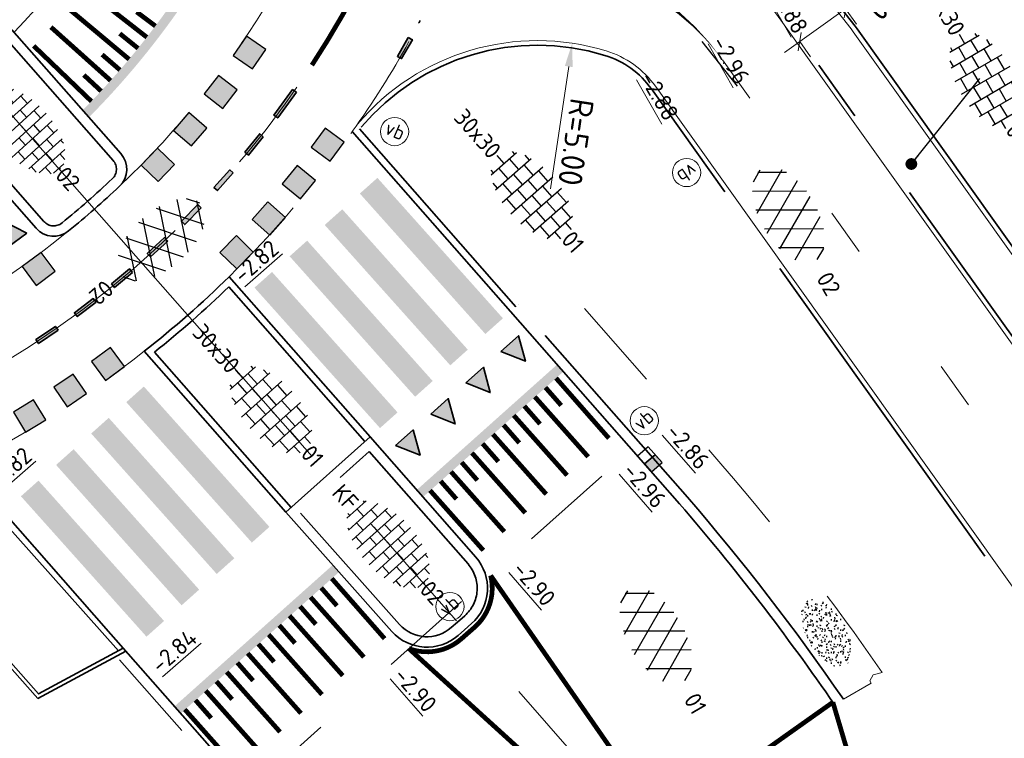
# Model space of a CAD drawing. Header units: metres. Extents: x 111691 to 117439, y 474133 to 478789.
# Tile 102 of 127: x 114219 to 114240, y 476769 to 476784. Entities that reach past the tile are written whole.
import ezdxf
from ezdxf.enums import TextEntityAlignment as Align

# ---------------------------------------------------------------- set-up
doc = ezdxf.new("R2010")
doc.units = ezdxf.units.M
for name, pattern in [('AM-AS', [16, 10, -2, 2, -2]), ('VH-GAZONBAND_100X200', [9.5, 7.5, -2]), ('VH-OPSLUITBAND_150X250', [24, 16, -2, 4, -2]), ('VH-OPSLUITBAND_80X200', [14, 8, -2, 2, -2]), ('VH-RWSBAND', [24, 10, -2, 2, -2, 2, -2, 2, -2]), ('VW-1-3_STREEP', [4, 1, -3]), ('XX-HIDDEN', [4, 2, -2])]:
    doc.linetypes.add(name, pattern=pattern)
doc.layers.get('Defpoints').update_dxf_attribs({"lineweight": 25})
for name, color, linetype, lineweight in [('B-WE-VH-KANTOPSLUITING_VOORKANTBAND-G', 7, 'Continuous', 18), ('N-WE-GR-GRAS-S', 60, 'Continuous', 25), ('N-WE-IE-MEUBILAIR_WEGMEUBILAIR_PAAL-S', 7, 'Continuous', 25), ('N-WE-RI-HWA_GOOT-G', 150, 'Continuous', 35), ('N-WE-RI-HWA_KOLK-S', 150, 'Continuous', 25), ('N-WE-VH-HOOGTELABEL-T18', 2, 'Continuous', 18), ('N-WE-VH-KANTOPSLUITING_GAZONBAND_100X200-G', 90, 'VH-GAZONBAND_100X200', 35), ('N-WE-VH-KANTOPSLUITING_OPSLUITBAND_150X250-G', 150, 'VH-OPSLUITBAND_150X250', 35), ('N-WE-VH-KANTOPSLUITING_OPSLUITBAND_80X200-G', 150, 'VH-OPSLUITBAND_80X200', 35), ('N-WE-VH-KANTOPSLUITING_TROTTOIRBAND_RWS_110 220-G', 210, 'VH-RWSBAND', 35), ('N-WE-VH-KANTOPSLUITING_VOORKANTBAND-G', 7, 'Continuous', 35), ('N-WE-VH-MAATVOERING-M', 7, 'Continuous', 18), ('N-WE-VH-MARKERING_DREMPEL-G', 7, 'Continuous', 25), ('N-WE-VH-MARKERING_VOP-A', 7, 'Continuous', 25), ('N-WE-VH-MATERIAALGRENS-G', 7, 'XX-HIDDEN', 18), ('N-WE-VH-VERHARDING_ASFALT-S', 7, 'Continuous', 25), ('N-WE-VH-VERHARDING_ASFALT_ROOD-S', 1, 'Continuous', 25), ('N-WE-VH-VERHARDING_BETONSTRAATSTEEN-S', 7, 'Continuous', 25), ('N-WE-VH-VERHARDING_TEGEL-S', 7, 'Continuous', 25), ('N-WE-VW-MARKERING-G', 7, 'Continuous', 35), ('N-WE-VW-MARKERING_LANGS_STREEP_030_270_010-G', 7, 'Continuous', 25), ('N-WE-VW-MARKERING_LANGS_STREEP_13_010-G', 7, 'VW-1-3_STREEP', 13), ('N-WE-VW-MARKERING_LANGS_STREEP_GETROKKEN_010-G', 7, 'Continuous', 25), ('X-XX-AL-AANPIJLING_SYMBOLEN-T25', 7, 'Continuous', 25), ('X-XX-AL-M-200', 7, 'Continuous', 18)]:
    doc.layers.add(name, color=color, linetype=linetype, lineweight=lineweight)
doc.layers.add('N-WE-AM-AS_WEG-G', color=10, linetype='AM-AS', lineweight=18, plot=False)
for name, color, linetype in [('N-WE-VW-MARKERING_DWARS_DRIEHOEK_5050-A', 7, 'Continuous'), ('N-WE-VW-MARKERING_DWARS_OVERSTEEK_BLOKSTREEP50-A', 7, 'Continuous'), ('N-WE-VW-MARKERING_DWARS_OVERSTEEK_KANALISATIESTREEP50-A', 7, 'Continuous')]:
    doc.layers.add(name, color=color, linetype=linetype)
doc.styles.add('ISO', font='NLCS-ISO.ttf')
doc.styles.add('NLCS-ISO', font='NLCS-ISO.ttf')
doc.styles.add('NLCS-ISO-ANNOTATIEF-T25', font='NLCS-ISO.ttf', dxfattribs={"height": 2.5})
doc.styles.add('NLCS-ISO-M200-T18', font='NLCS-ISO.ttf', dxfattribs={"height": 0.36})
doc.styles.add('NLCS-ISO-M200-T25', font='NLCS-ISO.ttf', dxfattribs={"height": 0.5})
doc.dimstyles.new('M200T25-PIJL', dxfattribs={"dimscale": 0.2, "dimtxt": 2.5, "dimasz": 2, "dimexe": 1, "dimexo": 0.25, "dimgap": 0.75, "dimtad": 1, "dimzin": 0, "dimdsep": 46, "dimtxsty": 'ISO', "dimcen": 0, "dimdle": 1, "dimse1": 1, "dimse2": 1, "dimclrt": 2, "dimazin": 0, "dimtfac": 1, "dimtdec": 4, "dimtmove": 2, "dimatfit": 3, "dimfxl": 1, "dimtolj": 1, "dimtzin": 0, "dimarcsym": 0})
doc.dimstyles.new('NLCS-ANNOTATIEF-T25-SCHRAP_L2_H1', dxfattribs={"dimtxt": 2.5, "dimasz": 1.4, "dimexe": 2, "dimexo": 2, "dimgap": 0.7, "dimtad": 1, "dimzin": 0, "dimdsep": 46, "dimtxsty": 'NLCS-ISO-ANNOTATIEF-T25', "dimblk": 'OBLIQUE', "dimcen": 0, "dimdle": 2, "dimclrd": 256, "dimclre": 256, "dimclrt": 256, "dimadec": 1, "dimazin": 0, "dimtfac": 1, "dimtdec": 3, "dimtofl": 0, "dimtmove": 0, "dimatfit": 3, "dimldrblk": 'OBLIQUE', "dimfxl": 2, "dimfxlon": 1, "dimtfillclr": 256, "dimtolj": 1, "dimtzin": 0, "dimlwd": -1, "dimlwe": -1, "dimarcsym": 0})
doc.dimstyles.new('NLCS-M200-T25-PIJL_L2_H2', dxfattribs={"dimscale": 0.2, "dimtxt": 2.5, "dimasz": 2.5, "dimexe": 2, "dimexo": 2, "dimgap": 0.7, "dimtad": 1, "dimzin": 0, "dimdsep": 46, "dimtxsty": 'NLCS-ISO-M200-T25', "dimcen": 0, "dimdle": 2, "dimclrd": 256, "dimclre": 256, "dimclrt": 256, "dimazin": 0, "dimtfac": 1, "dimtdec": 3, "dimtofl": 0, "dimtmove": 0, "dimatfit": 3, "dimfxl": 2, "dimfxlon": 1, "dimtfillclr": 256, "dimtolj": 1, "dimtzin": 0, "dimlwd": -1, "dimlwe": -1, "dimarcsym": 0})

# ---------------------------------------------------------------- blocks, each defined once
blk = doc.blocks.new('N-SVW-MARKERING_DWARS_OVERSTEEK_BLOKSTREEP_050')
at = {"flags": 128}
blk.add_lwpolyline([(0, -0.25), (0.5, -0.25), (0.5, 0.25), (0, 0.25)], close=True, dxfattribs=at)
blk.add_solid([(0, 0.25), (0.5, 0.25), (0, -0.25), (0.5, -0.25)])
blk = doc.blocks.new('SVH-ASFALT-SO')
at = {"ltscale": 0.1}
for p, q in [((-1.91, 0.69), (0.95, 5.64)), ((2.75, -0.22), (-0.47, 5.37)), ((0, 0), (3.27, 5.66)), ((4.87, 0.12), (1.65, 5.7)), ((6.7, 0.95), (4.04, 5.55)), ((-3.36, 2.17), (-1.83, 4.83)), ((0.36, -0.07), (-2.31, 4.55)), ((2.18, -0.23), (5.32, 5.22)), ((4.66, 0.07), (7.07, 4.25)), ((7.83, 2.99), (7.15, 4.18)), ((-2.72, 1.26), (-3.45, 2.54))]:
    blk.add_line(p, q, dxfattribs=at)
at = {"style": 'NLCS-ISO'}
blk.add_attdef('KLEUR', text='', height=1.8, dxfattribs=at).set_placement((9.49, 2.74), align=Align.MIDDLE_LEFT)
at = {"style": 'NLCS-ISO', "flags": 1}
blk.add_attdef('FUNCTIE', text='', height=1.8, dxfattribs=at).set_placement((0.12, -3.58), align=Align.MIDDLE_CENTER)
blk = doc.blocks.new('SVH-BSS_KEIFORMAAT_HALFST-SO')
at = {"ltscale": 0.1}
for p, q in [((-3.15, -2.63), (-3.15, 2.46)), ((-3.15, 2.1), (-2.1, 2.1)), ((-2.1, -2.89), (-2.1, 2.72)), ((-1.05, -3.03), (-1.05, 2.86)), ((-1.05, 2.1), (0, 2.1)), ((0, -3.06), (0, 2.88)), ((1.05, -2.98), (1.05, 2.81)), ((1.05, 2.1), (2.1, 2.1)), ((2.1, -2.8), (2.1, 2.62)), ((3.15, -2.47), (3.15, 2.3)), ((3.15, 2.1), (3.61, 2.1)), ((-5.46, 1.05), (-5.25, 1.05)), ((-5.25, -1.46), (-5.25, 1.28)), ((-4.2, -2.2), (-4.2, 2.03)), ((-4.2, 1.05), (-3.15, 1.05)), ((-2.1, 1.05), (-1.05, 1.05)), ((0, 1.05), (1.05, 1.05)), ((2.1, 1.05), (3.15, 1.05)), ((4.2, -1.94), (4.2, 1.76)), ((4.2, 1.05), (5, 1.05)), ((-5.25, 0), (-4.2, 0)), ((-3.15, 0), (-2.1, 0)), ((-1.05, 0), (0, 0)), ((1.05, 0), (2.1, 0)), ((3.15, 0), (4.2, 0)), ((5.25, -0.83), (5.25, 0.66)), ((5.25, 0), (5.43, 0)), ((-5.58, -1.05), (-5.25, -1.05)), ((-4.2, -1.05), (-3.15, -1.05)), ((-2.1, -1.05), (-1.05, -1.05)), ((0, -1.05), (1.05, -1.05)), ((2.1, -1.05), (3.15, -1.05)), ((4.2, -1.05), (5.12, -1.05)), ((-4.39, -2.1), (-4.2, -2.1)), ((-3.15, -2.1), (-2.1, -2.1)), ((-1.05, -2.1), (0, -2.1)), ((1.05, -2.1), (2.1, -2.1)), ((3.15, -2.1), (3.93, -2.1))]:
    blk.add_line(p, q, dxfattribs=at)
at = {"style": 'NLCS-ISO'}
blk.add_attdef('FORMAAT', text='', height=1.8, dxfattribs=at).set_placement((-5.68, -0.09), align=Align.MIDDLE_RIGHT)
blk.add_attdef('KLEUR', text='', height=1.8, dxfattribs=at).set_placement((5.53, -0.09), align=Align.MIDDLE_LEFT)
at = {"style": 'NLCS-ISO', "flags": 1}
blk.add_attdef('FUNCTIE', text='', height=1.8, dxfattribs=at).set_placement((0.12, -3.58), align=Align.MIDDLE_CENTER)
blk = doc.blocks.new('SVH-TEGEL_300X300_DUN_HALFST-SO')
for p, q in [((-3.7, 2.25), (-3, 2.25)), ((-3, -2.52), (-3, 2.52)), ((-1.5, -2.87), (-1.5, 2.87)), ((-1.5, 2.25), (0, 2.25)), ((0, -2.97), (0, 2.97)), ((1.5, -2.87), (1.5, 2.87)), ((1.5, 2.25), (3, 2.25)), ((3, -2.52), (3, 2.52)), ((-4.89, 1.5), (-4.5, 1.5)), ((-4.5, -1.8), (-4.5, 1.8)), ((-3, 1.5), (-1.5, 1.5)), ((0, 1.5), (1.5, 1.5)), ((3, 1.5), (4.5, 1.5)), ((4.5, -1.8), (4.5, 1.8)), ((-5.66, 0), (-4.5, 0)), ((-4.5, 0.75), (-3, 0.75)), ((-3, 0), (-1.5, 0)), ((-1.5, 0.75), (0, 0.75)), ((0, 0), (1.5, 0)), ((1.5, 0.75), (3, 0.75)), ((3, 0), (4.5, 0)), ((4.5, 0.75), (5.48, 0.75)), ((-4.5, -0.75), (-3, -0.75)), ((-1.5, -0.75), (0, -0.75)), ((1.5, -0.75), (3, -0.75)), ((4.5, -0.75), (5.48, -0.75)), ((-4.89, -1.5), (-4.5, -1.5)), ((-3, -1.5), (-1.5, -1.5)), ((0, -1.5), (1.5, -1.5)), ((3, -1.5), (4.5, -1.5)), ((-3.7, -2.25), (-3, -2.25)), ((-1.5, -2.25), (0, -2.25)), ((1.5, -2.25), (3, -2.25))]:
    blk.add_line(p, q)
at = {"style": 'NLCS-ISO'}
blk.add_attdef('FORMAAT', text='', height=1.8, dxfattribs=at).set_placement((-5.76, 0), align=Align.MIDDLE_RIGHT)
blk.add_attdef('KLEUR', text='', height=1.8, dxfattribs=at).set_placement((5.58, 0), align=Align.MIDDLE_LEFT)
at = {"style": 'NLCS-ISO', "flags": 1}
blk.add_attdef('FUNCTIE', text='', height=1.8, dxfattribs=at).set_placement((0.12, -3.58), align=Align.MIDDLE_CENTER)
blk = doc.blocks.new('SGR-GRAS_01-SO')
at = {"ltscale": 0.1}
for p, q in [((-1.448, 0.644), (-1.521, 0.664)), ((-1.469, 0.576), (-1.482, 0.65)), ((-1.302, 0.761), (-1.324, 0.774)), ((-1.284, 0.684), (-1.278, 0.759)), ((-1.154, 0.647), (-1.207, 0.7)), ((-0.939, 0.84), (-1.004, 0.878)), ((-0.968, 0.512), (-0.915, 0.565)), ((-0.892, 0.812), (-0.817, 0.812)), ((-0.873, 0.655), (-0.886, 0.729)), ((-0.871, 0.625), (-0.799, 0.644)), ((-0.73, 0.647), (-0.783, 0.7)), ((-0.689, 0.607), (-0.682, 0.682)), ((-0.576, 0.919), (-0.64, 0.957)), ((-0.562, 0.919), (-0.509, 0.972)), ((-0.441, 0.553), (-0.506, 0.59)), ((-0.427, 0.785), (-0.499, 0.804)), ((-0.425, 0.706), (-0.36, 0.743)), ((-0.305, 0.647), (-0.358, 0.7)), ((-0.317, 0.812), (-0.242, 0.812)), ((-0.316, 0.774), (-0.244, 0.793)), ((-0.278, 0.735), (-0.291, 0.809)), ((-0.212, 0.998), (-0.269, 1.031)), ((-0.078, 0.632), (-0.143, 0.669)), ((-0.093, 0.53), (-0.087, 0.604)), ((0.128, 0.636), (0.056, 0.656)), ((0.119, 0.647), (0.066, 0.7)), ((0.073, 0.993), (0.138, 1.031)), ((0.286, 0.711), (0.221, 0.748)), ((0.239, 0.923), (0.312, 0.942)), ((0.258, 0.812), (0.333, 0.812)), ((0.317, 0.814), (0.304, 0.888)), ((0.322, 0.565), (0.375, 0.618)), ((0.543, 0.647), (0.49, 0.7)), ((0.502, 0.452), (0.509, 0.527)), ((0.594, 0.925), (0.522, 0.945)), ((0.554, 0.619), (0.626, 0.638)), ((0.649, 0.79), (0.584, 0.827)), ((0.833, 0.812), (0.908, 0.812)), ((0.912, 0.894), (0.907, 0.925)), ((0.967, 0.647), (0.914, 0.7)), ((0.927, 0.764), (0.992, 0.802)), ((1.012, 0.869), (0.947, 0.906)), ((1.15, 0.777), (1.077, 0.796)), ((1.147, 0.502), (1.082, 0.54)), ((1.109, 0.767), (1.182, 0.787)), ((1.392, 0.647), (1.339, 0.7)), ((1.51, 0.581), (1.445, 0.619)), ((-1.964, -0.07), (-1.977, 0.004)), ((-1.93, 0.188), (-1.925, 0.244)), ((-1.893, 0.237), (-1.921, 0.253)), ((-1.668, 0.023), (-1.595, 0.043)), ((-1.596, 0.241), (-1.649, 0.294)), ((-1.53, 0.316), (-1.595, 0.353)), ((-1.517, 0.187), (-1.442, 0.187)), ((-1.358, 0.206), (-1.431, 0.226)), ((-1.427, 0.476), (-1.354, 0.496)), ((-1.421, 0.131), (-1.356, 0.168)), ((-1.369, 0.009), (-1.382, 0.083)), ((-1.375, 0.106), (-1.322, 0.159)), ((-1.334, 0.111), (-1.328, 0.186)), ((-1.167, 0.395), (-1.232, 0.432)), ((-1.172, 0.241), (-1.225, 0.294)), ((-1.112, 0.172), (-1.04, 0.192)), ((-1.032, 0.028), (-1.097, 0.066)), ((-0.893, 0.496), (-0.965, 0.515)), ((-0.942, 0.187), (-0.867, 0.187)), ((-0.923, 0.418), (-0.858, 0.456)), ((-0.803, 0.057), (-0.875, 0.077)), ((-0.804, 0.474), (-0.869, 0.511)), ((-0.747, 0.241), (-0.8, 0.294)), ((-0.773, 0.089), (-0.786, 0.163)), ((-0.739, 0.034), (-0.732, 0.109)), ((-0.669, 0.107), (-0.734, 0.145)), ((-0.557, 0.321), (-0.485, 0.34)), ((-0.337, 0.347), (-0.41, 0.366)), ((-0.323, 0.241), (-0.376, 0.294)), ((-0.306, 0.186), (-0.371, 0.224)), ((-0.367, 0.187), (-0.292, 0.187)), ((-0.243, 0.017), (-0.17, 0.036)), ((-0.178, 0.169), (-0.191, 0.242)), ((-0.143, -0.043), (-0.137, 0.032)), ((-0.085, 0.159), (-0.032, 0.212)), ((-0.069, 0.189), (-0.004, 0.227)), ((0.057, 0.265), (-0.008, 0.303)), ((-0.002, 0.47), (0.071, 0.489)), ((0.101, 0.241), (0.048, 0.294)), ((0.218, 0.198), (0.146, 0.217)), ((0.208, 0.187), (0.283, 0.187)), ((0.313, 0.166), (0.385, 0.185)), ((0.42, 0.344), (0.355, 0.382)), ((0.417, 0.248), (0.404, 0.322)), ((0.429, 0.477), (0.494, 0.514)), ((0.526, 0.241), (0.472, 0.294)), ((0.555, -0.022), (0.49, 0.015)), ((0.684, 0.487), (0.611, 0.507)), ((0.774, 0.049), (0.701, 0.069)), ((0.784, 0.423), (0.719, 0.461)), ((0.783, 0.187), (0.858, 0.187)), ((0.918, 0.057), (0.853, 0.094)), ((0.868, 0.315), (0.941, 0.334)), ((0.95, 0.241), (0.897, 0.294)), ((1.012, 0.328), (0.999, 0.402)), ((1.098, 0.375), (1.104, 0.45)), ((1.239, 0.338), (1.167, 0.358)), ((1.183, 0.011), (1.255, 0.03)), ((1.206, 0.212), (1.259, 0.265)), ((1.282, 0.136), (1.217, 0.173)), ((1.283, 0.248), (1.348, 0.286)), ((1.374, 0.241), (1.321, 0.294)), ((1.358, 0.187), (1.433, 0.187)), ((1.424, 0.463), (1.496, 0.483)), ((1.645, 0.215), (1.58, 0.252)), ((1.607, 0.407), (1.594, 0.481)), ((1.693, 0.298), (1.7, 0.373)), ((1.795, 0.19), (1.722, 0.209)), ((1.738, 0.159), (1.81, 0.179)), ((1.798, 0.241), (1.745, 0.294)), ((1.933, 0.187), (1.948, 0.187)), ((-1.918, -0.157), (-1.854, -0.119)), ((-1.824, -0.083), (-1.897, -0.064)), ((-1.759, -0.13), (-1.823, -0.092)), ((-1.782, -0.301), (-1.729, -0.248)), ((-1.624, -0.496), (-1.689, -0.459)), ((-1.631, -0.572), (-1.684, -0.519)), ((-1.613, -0.166), (-1.667, -0.113)), ((-1.567, -0.438), (-1.492, -0.438)), ((-1.395, -0.051), (-1.46, -0.013)), ((-1.385, -0.462), (-1.378, -0.387)), ((-1.353, -0.281), (-1.281, -0.261)), ((-1.269, -0.232), (-1.341, -0.212)), ((-1.261, -0.417), (-1.326, -0.38)), ((-1.269, -0.557), (-1.282, -0.483)), ((-1.207, -0.572), (-1.26, -0.519)), ((-1.189, -0.166), (-1.242, -0.113)), ((-1.065, -0.386), (-1, -0.348)), ((-0.992, -0.438), (-0.917, -0.438)), ((-0.897, -0.338), (-0.962, -0.301)), ((-0.783, -0.572), (-0.836, -0.519)), ((-0.765, -0.166), (-0.818, -0.113)), ((-0.798, -0.132), (-0.726, -0.112)), ((-0.789, -0.539), (-0.782, -0.464)), ((-0.713, -0.381), (-0.786, -0.361)), ((-0.674, -0.477), (-0.687, -0.403)), ((-0.534, -0.259), (-0.599, -0.222)), ((-0.567, -0.098), (-0.502, -0.061)), ((-0.491, -0.248), (-0.438, -0.195)), ((-0.484, -0.436), (-0.411, -0.416)), ((-0.417, -0.438), (-0.342, -0.438)), ((-0.358, -0.572), (-0.411, -0.519)), ((-0.341, -0.166), (-0.394, -0.113)), ((-0.248, -0.091), (-0.32, -0.072)), ((-0.171, -0.18), (-0.236, -0.143)), ((-0.158, -0.529), (-0.23, -0.51)), ((-0.036, -0.547), (-0.101, -0.509)), ((-0.078, -0.398), (-0.091, -0.324)), ((0.066, -0.572), (0.013, -0.519)), ((0.084, -0.166), (0.031, -0.113)), ((0.072, -0.287), (0.144, -0.268)), ((0.192, -0.101), (0.127, -0.064)), ((0.158, -0.438), (0.233, -0.438)), ((0.308, -0.24), (0.235, -0.221)), ((0.327, -0.468), (0.262, -0.43)), ((0.287, -0.327), (0.352, -0.289)), ((0.49, -0.572), (0.437, -0.519)), ((0.452, -0.12), (0.459, -0.046)), ((0.508, -0.166), (0.455, -0.113)), ((0.517, -0.318), (0.504, -0.244)), ((0.69, -0.389), (0.625, -0.351)), ((0.627, -0.138), (0.7, -0.119)), ((0.733, -0.438), (0.808, -0.438)), ((0.785, -0.039), (0.85, -0.002)), ((0.863, -0.389), (0.791, -0.37)), ((0.799, -0.195), (0.852, -0.142)), ((0.914, -0.572), (0.861, -0.519)), ((0.932, -0.166), (0.879, -0.113)), ((0.942, -0.442), (1.014, -0.423)), ((1.053, -0.31), (0.988, -0.272)), ((1.048, -0.198), (1.054, -0.123)), ((1.112, -0.239), (1.099, -0.165)), ((1.141, -0.556), (1.206, -0.518)), ((1.329, -0.1), (1.256, -0.08)), ((1.339, -0.572), (1.286, -0.519)), ((1.356, -0.166), (1.303, -0.113)), ((1.308, -0.438), (1.383, -0.438)), ((1.419, -0.538), (1.346, -0.518)), ((1.416, -0.231), (1.351, -0.193)), ((1.497, -0.293), (1.569, -0.274)), ((1.639, -0.268), (1.704, -0.231)), ((1.643, -0.275), (1.65, -0.2)), ((1.684, -0.547), (1.736, -0.495)), ((1.707, -0.159), (1.694, -0.085)), ((1.713, -0.522), (1.71, -0.519)), ((1.779, -0.152), (1.715, -0.114)), ((1.781, -0.166), (1.728, -0.113)), ((1.884, -0.248), (1.812, -0.229)), ((-1.535, -0.657), (-1.498, -0.636)), ((-1.179, -0.67), (-1.252, -0.651)), ((-1.126, -0.784), (-1.191, -0.746)), ((-1.039, -0.585), (-0.967, -0.565)), ((-0.898, -0.654), (-0.845, -0.601)), ((-0.836, -0.943), (-0.853, -0.926)), ((-0.763, -0.705), (-0.828, -0.667)), ((-0.725, -0.889), (-0.652, -0.869)), ((-0.709, -0.902), (-0.644, -0.864)), ((-0.624, -0.819), (-0.696, -0.799)), ((-0.582, -0.994), (-0.587, -0.97)), ((-0.399, -0.626), (-0.464, -0.588)), ((-0.376, -0.979), (-0.429, -0.926)), ((-0.265, -0.992), (-0.33, -0.955)), ((-0.211, -0.614), (-0.146, -0.577)), ((-0.193, -0.616), (-0.187, -0.541)), ((-0.169, -0.74), (-0.097, -0.72)), ((-0.068, -0.968), (-0.141, -0.948)), ((-0.014, -1.008), (0.039, -0.955)), ((0.048, -0.979), (-0.005, -0.926)), ((0.021, -0.964), (0.008, -0.89)), ((0.099, -0.913), (0.034, -0.876)), ((0.172, -1.037), (0.218, -1.024)), ((0.397, -0.678), (0.325, -0.659)), ((0.386, -0.591), (0.459, -0.572)), ((0.393, -0.601), (0.446, -0.548)), ((0.462, -0.834), (0.397, -0.797)), ((0.402, -0.693), (0.409, -0.618)), ((0.472, -0.979), (0.419, -0.926)), ((0.617, -0.884), (0.604, -0.81)), ((0.643, -0.843), (0.708, -0.806)), ((0.701, -0.895), (0.773, -0.876)), ((0.825, -0.755), (0.76, -0.718)), ((0.856, -0.938), (0.844, -0.926)), ((0.953, -0.827), (0.88, -0.808)), ((0.998, -0.77), (1.004, -0.696)), ((1.188, -0.676), (1.123, -0.639)), ((1.212, -0.805), (1.199, -0.731)), ((1.256, -0.746), (1.328, -0.727)), ((1.551, -0.597), (1.486, -0.56))]:
    blk.add_line(p, q, dxfattribs=at)
at = {"ltscale": 0.1, "style": 'NLCS-ISO'}
blk.add_attdef('TYPE', text='', height=0.5, dxfattribs=at).set_placement((3.471, -0.016), align=Align.MIDDLE_CENTER)
blk = doc.blocks.new('N-SRI-KOLK_RWS-SO')
at = {"ltscale": 0.1}
blk.add_hatch(color=256, dxfattribs=at).paths.add_polyline_path([(0, 0), (1.125, 0), (1.125, 1.5), (0, 1.5)])
blk.add_line((0, 0), (0, 1.5), dxfattribs=at)
at = {"flags": 128}
blk.add_lwpolyline([(-1.125, 0), (1.125, 0), (1.125, 1.5), (-1.125, 1.5)], close=True, dxfattribs=at)
at = {"ltscale": 0.1, "flags": 128}
blk.add_lwpolyline([(0, 0), (1.125, 0), (1.125, 1.5), (0, 1.5)], close=True, dxfattribs=at)
blk = doc.blocks.new('SIE-WEG_PAAL_VERKEERSBORD-SO')
at = {"color": 0, "linetype": 'ByBlock', "lineweight": 18}
blk.add_circle((0, 0), 1.5, dxfattribs=at)
at = {"color": 0, "linetype": 'ByBlock', "lineweight": 18, "style": 'NLCS-ISO'}
blk.add_text('vb', height=1.5, dxfattribs=at).set_placement((0, 0.13), align=Align.MIDDLE_CENTER)
blk = doc.blocks.new('_Oblique')
at = {"color": 0, "linetype": 'ByBlock', "lineweight": -2}
blk.add_line((-0.5, -0.5), (0.5, 0.5), dxfattribs=at)
blk = doc.blocks.new('*D352')
at = {"layer": 'Defpoints', "color": 0, "linetype": 'Continuous', "transparency": 16777216}
for p in [(114236.372, 476784.629), (114236.372, 476784.629), (114235.397, 476783.929)]:
    blk.add_point(p, dxfattribs=at)
at = {"layer": 'N-WE-VH-MAATVOERING-M', "transparency": 16777216}
for p, q in [((114236.372, 476784.629), (114237.64, 476785.537)), ((114235.072, 476783.696), (114236.372, 476784.629)), ((114236.372, 476784.629), (114236.605, 476784.303)), ((114235.397, 476783.929), (114235.63, 476783.604))]:
    blk.add_line(p, q, dxfattribs=at)
at = {"layer": 'N-WE-VH-MAATVOERING-M', "linetype": 'Continuous', "transparency": 16777216, "xscale": 0.28, "yscale": 0.28, "zscale": 0.28}
for p, rotation in [((114236.372, 476784.629), 35.63735200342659), ((114235.397, 476783.929), 215.6373520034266)]:
    blk.add_blockref('_Oblique', p, dxfattribs=dict(at, rotation=rotation))
at = {"layer": 'N-WE-VH-MAATVOERING-M', "linetype": 'Continuous', "lineweight": 0, "transparency": 16777216, "insert": (114237.347, 476784.848), "char_height": 0.5, "attachment_point": 5, "rotation": 215.6374, "style": 'NLCS-ISO-ANNOTATIEF-T25', "bg_fill": 3, "box_fill_scale": 1.1, "bg_fill_color": 256, "bg_fill_true_color": 13158600, "bg_fill_transparency": 0}
blk.add_mtext('\\A1;1.20', dxfattribs=at)
blk = doc.blocks.new('*D368')
at = {"layer": 'Defpoints', "color": 0, "transparency": 16777216}
for p in [(114230.567, 476783.896), (114229.828, 476778.951)]:
    blk.add_point(p, dxfattribs=at)
at = {"layer": 'X-XX-AL-M-200', "transparency": 16777216}
blk.add_line((114230.105, 476780.801), (114230.493, 476783.402), dxfattribs=at)
blk.add_solid([(114230.576, 476783.389), (114230.411, 476783.414), (114230.567, 476783.896)], dxfattribs=at)
at = {"layer": 'X-XX-AL-M-200', "transparency": 16777216, "insert": (114230.648, 476781.796), "char_height": 0.5, "attachment_point": 5, "rotation": 261.5016, "style": 'NLCS-ISO-M200-T25'}
blk.add_mtext('\\A1;R=5.00', dxfattribs=at)

msp = doc.modelspace()

# ---------------------------------------------------------------- hatches: boundary and pattern name
at = {"layer": 'N-WE-VH-MARKERING_VOP-A'}
h = msp.add_hatch(color=256, dxfattribs=at)
h.dxf.hatch_style = 1
h.paths.add_polyline_path([(114222.844, 476785.572, -0.006891), (114222.72, 476785.755, -0.060248), (114220.174, 476782.473), (114220.306, 476782.322, 0.059108)])
h = msp.add_hatch(color=256, dxfattribs=at)
h.dxf.hatch_style = 1
h.paths.add_polyline_path([(114226.859, 476776.053), (114224.194, 476779.036), (114223.821, 476778.703), (114226.486, 476775.72)])
h.paths.add_polyline_path([(114227.605, 476776.72), (114224.939, 476779.702), (114224.567, 476779.369), (114227.232, 476776.386)])
h.paths.add_polyline_path([(114228.35, 476777.386), (114225.685, 476780.368), (114225.312, 476780.035), (114227.978, 476777.053)])
h.paths.add_polyline_path([(114228.723, 476777.719), (114229.096, 476778.052), (114226.431, 476781.035), (114226.058, 476780.702)])
h = msp.add_hatch(color=256, dxfattribs=at)
h.dxf.hatch_style = 1
h.paths.add_polyline_path([(114230.38, 476776.92), (114230.248, 476777.07), (114227.266, 476774.405), (114227.398, 476774.255)])
h = msp.add_hatch(color=256, dxfattribs=at)
h.dxf.hatch_style = 1
h.paths.add_polyline_path([(114221.528, 476771.289), (114221.901, 476771.622), (114219.235, 476774.604), (114218.862, 476774.271)])
h.paths.add_polyline_path([(114222.646, 476772.288), (114219.981, 476775.271), (114219.608, 476774.937), (114222.273, 476771.955)])
h.paths.add_polyline_path([(114223.392, 476772.954), (114220.726, 476775.937), (114220.354, 476775.604), (114223.019, 476772.621)])
h.paths.add_polyline_path([(114224.138, 476773.621), (114221.472, 476776.603), (114221.099, 476776.27), (114223.765, 476773.288)])
h = msp.add_hatch(color=256, dxfattribs=at)
h.dxf.hatch_style = 1
h.paths.add_polyline_path([(114225.616, 476772.662), (114225.483, 476772.811), (114222.121, 476769.807), (114222.253, 476769.657)])
at = {"layer": 'N-WE-VW-MARKERING_DWARS_DRIEHOEK_5050-A'}
h = msp.add_hatch(color=256, dxfattribs=at)
h.dxf.hatch_style = 1
h.paths.add_polyline_path([(114218.988, 476779.86), (114218.585, 476779.564), (114218.491, 476780.115)])
h = msp.add_hatch(color=256, dxfattribs=at)
h.dxf.hatch_style = 1
h.paths.add_polyline_path([(114229.054, 476777.347), (114229.427, 476777.68), (114229.574, 476777.141)])
h = msp.add_hatch(color=256, dxfattribs=at)
h.dxf.hatch_style = 1
h.paths.add_polyline_path([(114228.309, 476776.681), (114228.682, 476777.014), (114228.828, 476776.475)])
h = msp.add_hatch(color=256, dxfattribs=at)
h.dxf.hatch_style = 1
h.paths.add_polyline_path([(114227.563, 476776.014), (114227.936, 476776.348), (114228.083, 476775.808)])
h = msp.add_hatch(color=256, dxfattribs=at)
h.dxf.hatch_style = 1
h.paths.add_polyline_path([(114226.818, 476775.348), (114227.19, 476775.681), (114227.337, 476775.142)])
at = {"layer": 'N-WE-VW-MARKERING_DWARS_OVERSTEEK_KANALISATIESTREEP50-A'}
h = msp.add_hatch(color=256, dxfattribs=at)
h.dxf.hatch_style = 1
h.paths.add_polyline_path([(114227.085, 476784.017), (114227.173, 476783.969), (114226.945, 476783.568), (114226.857, 476783.615)])
h = msp.add_hatch(color=256, dxfattribs=at)
h.dxf.hatch_style = 1
h.paths.add_polyline_path([(114224.71, 476782.854), (114224.629, 476782.912), (114224.234, 476782.367), (114224.315, 476782.308)])
h = msp.add_hatch(color=256, dxfattribs=at)
h.dxf.hatch_style = 1
h.paths.add_polyline_path([(114224.008, 476781.91), (114223.931, 476781.973), (114223.616, 476781.584), (114223.694, 476781.521)])
h = msp.add_hatch(color=256, dxfattribs=at)
h.dxf.hatch_style = 1
h.paths.add_polyline_path([(114223.368, 476781.139), (114223.294, 476781.205), (114222.961, 476780.832), (114223.035, 476780.766)])
h = msp.add_hatch(color=256, dxfattribs=at)
h.dxf.hatch_style = 1
h.paths.add_polyline_path([(114222.692, 476780.399), (114222.62, 476780.47), (114222.269, 476780.113), (114222.341, 476780.043)])
h = msp.add_hatch(color=256, dxfattribs=at)
h.dxf.hatch_style = 1
h.paths.add_polyline_path([(114221.979, 476779.694), (114221.912, 476779.768), (114221.544, 476779.429), (114221.612, 476779.355)])
h = msp.add_hatch(color=256, dxfattribs=at)
h.dxf.hatch_style = 1
h.paths.add_polyline_path([(114221.234, 476779.024), (114221.17, 476779.101), (114220.786, 476778.781), (114220.85, 476778.704)])
h = msp.add_hatch(color=256, dxfattribs=at)
h.dxf.hatch_style = 1
h.paths.add_polyline_path([(114220.456, 476778.392), (114220.396, 476778.471), (114219.997, 476778.17), (114220.057, 476778.09)])
h = msp.add_hatch(color=256, dxfattribs=at)
h.dxf.hatch_style = 1
h.paths.add_polyline_path([(114219.649, 476777.798), (114219.593, 476777.88), (114219.179, 476777.599), (114219.236, 476777.516)])

# ---------------------------------------------------------------- linework, layer by layer
at = {"layer": 'B-WE-VH-KANTOPSLUITING_VOORKANTBAND-G', "flags": 128}
msp.add_lwpolyline([(114227.1, 476783.93, -0.030577), (114225.898, 476782.022, -0.031026)], format="xyb", dxfattribs=at)
at = {"layer": 'N-WE-AM-AS_WEG-G', "flags": 128}
msp.add_lwpolyline([(114211.057, 476819.223), (114211.918, 476817.602, 0.163132), (114216.529, 476813.227, -1.027398), (114198.235, 476776.552, 0.234567), (114189.345, 476776.809), (114179.554, 476772.296)], format="xyb", dxfattribs=at)
at = {"layer": 'N-WE-AM-AS_WEG-G'}
msp.add_lwpolyline([(114207.878, 476794.642), (114226.853, 476773.057)], dxfattribs=at)
msp.add_lwpolyline([(114395.573, 476483.322), (114354.899, 476555.187), (114299.71, 476652.375), (114264.239, 476714.855), (114242.014, 476754.196, 0.05177), (114236.033, 476762.614), (114226.853, 476773.057)], format="xyb", dxfattribs=at)
at = {"layer": 'N-WE-VH-KANTOPSLUITING_GAZONBAND_100X200-G'}
msp.add_lwpolyline([(114249.428, 476763.827), (114248.442, 476765.567, 0.026076), (114247.602, 476766.886), (114235.803, 476783.43)], format="xyb", dxfattribs=at)
at = {"layer": 'N-WE-VH-KANTOPSLUITING_OPSLUITBAND_150X250-G', "flags": 128}
for points in [[(114229.371, 476778.296), (114226.053, 476782.074)], [(114217.756, 476774.544), (114218.383, 476773.843), (114220.934, 476770.988)]]:
    msp.add_lwpolyline(points, dxfattribs=at)
msp.add_lwpolyline([(114226.164, 476775.432), (114223.274, 476778.718, -0.023715), (114221.697, 476777.332), (114224.599, 476774.033)], format="xyb", dxfattribs=at)
at = {"layer": 'N-WE-VH-KANTOPSLUITING_OPSLUITBAND_80X200-G', "flags": 128}
msp.add_lwpolyline([(114176.916, 476767.74), (114190.311, 476773.722, -0.226651), (114197.121, 476773.546, 0.217813), (114216.8, 476772.707), (114219.219, 476769.974), (114221.089, 476770.981)], format="xyb", dxfattribs=at)
at = {"layer": 'N-WE-VH-KANTOPSLUITING_TROTTOIRBAND_RWS_110 220-G', "flags": 128}
for points in [[(114217.07, 476783.145, 0.023346), (114218.102, 476784.052, -0.427954), (114218.507, 476784.036), (114220.82, 476781.405, -0.403171), (114220.802, 476781.017, -0.018926), (114219.735, 476780.078, -0.403171), (114219.348, 476780.111), (114217.035, 476782.742, -0.427954)], [(114224.796, 476773.915), (114226.901, 476771.548, 0.412522), (114227.999, 476771.481), (114228.134, 476771.6), (114228.284, 476771.732, 0.414214), (114228.355, 476772.833), (114226.257, 476775.22)]]:
    msp.add_lwpolyline(points, format="xyb", close=True, dxfattribs=at)
for points in [[(114236.326, 476769.958, 0.02703), (114233.013, 476774.255), (114229.423, 476778.342), (114229.423, 476778.342)], [(114236.636, 476755.401, 0.032799), (114232.108, 476760.098), (114224.229, 476767.265, -0.027877), (114222.65, 476768.872), (114220.89, 476770.874)]]:
    msp.add_lwpolyline(points, format="xyb", dxfattribs=at)
at = {"layer": 'N-WE-VH-KANTOPSLUITING_VOORKANTBAND-G'}
for p, q in [((114226.275, 476775.532), (114223.283, 476778.936)), ((114221.48, 476777.351), (114224.486, 476773.932))]:
    msp.add_line(p, q, dxfattribs=at)
at = {"layer": 'N-WE-VH-KANTOPSLUITING_VOORKANTBAND-G', "flags": 128}
msp.add_lwpolyline([(114216.933, 476783.317, 0.023346), (114217.949, 476784.21, -0.427954), (114218.672, 476784.181), (114220.985, 476781.55, -0.403171), (114220.953, 476780.857, -0.018926), (114219.873, 476779.908, -0.403171), (114219.182, 476779.965), (114216.869, 476782.596, -0.427954)], format="xyb", close=True, dxfattribs=at)
for points in [[(114236.142, 476769.838, 0.026998), (114232.847, 476774.11), (114229.258, 476778.197), (114225.898, 476782.022)], [(114220.773, 476771.34), (114219.757, 476772.496), (114217.877, 476774.634, 0.334619), (114217.288, 476774.756)], [(114176.883, 476767.813), (114190.27, 476773.791, -0.226571), (114197.164, 476773.614, 0.218363), (114216.822, 476772.803), (114219.237, 476770.074), (114221.035, 476771.042)], [(114236.807, 476755.539, 0.032826), (114232.256, 476760.26), (114224.377, 476767.428, -0.027877), (114222.815, 476769.017), (114220.773, 476771.34)]]:
    msp.add_lwpolyline(points, format="xyb", dxfattribs=at)
at = {"layer": 'N-WE-VH-KANTOPSLUITING_VOORKANTBAND-G'}
msp.add_lwpolyline([(114226.275, 476775.532), (114224.486, 476773.932)], dxfattribs=at)
msp.add_lwpolyline([(114224.486, 476773.932), (114226.737, 476771.402, 0.412522), (114228.144, 476771.316), (114228.279, 476771.435), (114228.43, 476771.567, 0.414214), (114228.52, 476772.978), (114226.275, 476775.532)], format="xyb", dxfattribs=at)
for start, end in [(332.0215, 332.1977), (308.1917, 314.4452)]:
    msp.add_arc((114207.878, 476794.642), 22, start, end, dxfattribs=at)
at = {"layer": 'N-WE-VH-MARKERING_DREMPEL-G', "const_width": 0.1, "flags": 128}
for points in [[(114221.535, 476784.023), (114220.192, 476785.069)], [(114221.158, 476783.555), (114219.852, 476784.647)], [(114221.717, 476784.261), (114221.317, 476784.561)], [(114220.766, 476783.102), (114219.499, 476784.238)], [(114221.349, 476783.787), (114220.96, 476784.101)], [(114220.358, 476782.662), (114219.131, 476783.841)], [(114220.964, 476783.327), (114220.586, 476783.654)], [(114220.564, 476782.88), (114220.198, 476783.22)], [(114230.224, 476776.781), (114231.346, 476775.503)], [(114229.773, 476776.385), (114230.906, 476775.11)], [(114229.999, 476776.583), (114230.334, 476776.201)], [(114229.55, 476776.189), (114229.885, 476775.807)], [(114229.325, 476775.991), (114230.458, 476774.716)], [(114229.109, 476775.787), (114229.444, 476775.405)], [(114228.883, 476775.589), (114230.016, 476774.315)], [(114228.664, 476775.39), (114228.999, 476775.008)], [(114228.438, 476775.192), (114229.571, 476773.917)], [(114228.219, 476774.992), (114228.554, 476774.61)], [(114227.993, 476774.794), (114229.126, 476773.519)], [(114227.774, 476774.594), (114228.109, 476774.212)], [(114227.548, 476774.396), (114228.681, 476773.122)], [(114225.462, 476772.525), (114226.584, 476771.247)], [(114225.237, 476772.327), (114225.572, 476771.945)], [(114225.011, 476772.129), (114226.144, 476770.854)], [(114224.788, 476771.933), (114225.124, 476771.551)], [(114224.563, 476771.735), (114225.696, 476770.461)], [(114224.347, 476771.532), (114224.682, 476771.15)], [(114224.121, 476771.334), (114225.254, 476770.059)], [(114223.902, 476771.134), (114224.237, 476770.752)], [(114223.676, 476770.936), (114224.809, 476769.661)], [(114223.231, 476770.538), (114224.364, 476769.264)], [(114223.457, 476770.736), (114223.792, 476770.354)], [(114223.012, 476770.339), (114223.347, 476769.957)], [(114222.786, 476770.141), (114223.919, 476768.866)], [(114222.567, 476769.941), (114222.902, 476769.559)], [(114222.341, 476769.743), (114223.474, 476768.468)]]:
    msp.add_lwpolyline(points, dxfattribs=at)
at = {"layer": 'N-WE-VH-MATERIAALGRENS-G', "flags": 128}
for points in [[(114237.15, 476770.525, 0.027054), (114233.768, 476774.911), (114230.227, 476778.943)], [(114242.317, 476759.561, 0.00154), (114238.211, 476766.569, 0.019353), (114236.142, 476769.838, 0.019353)]]:
    msp.add_lwpolyline(points, format="xyb", dxfattribs=at)
at = {"layer": 'N-WE-VH-MATERIAALGRENS-G'}
for points in [[(114223.74, 476768.035), (114231.832, 476775.267)], [(114237.15, 476770.525), (114236.96, 476770.48), (114236.885, 476770.35), (114236.915, 476770.299), (114236.326, 476769.958)]]:
    msp.add_lwpolyline(points, dxfattribs=at)
for radius, start, end in [(15.1, 315.8766, 335.4354), (19, 313.4869, 329.2637), (22, 314.4452, 324.997), (19, 291.3422, 309.15), (22, 295.3233, 308.1917)]:
    msp.add_arc((114207.878, 476794.642), radius, start, end, dxfattribs=at)
at = {"layer": 'N-WE-VW-MARKERING-G'}
for points in [[(114227.085, 476784.017), (114227.173, 476783.969), (114226.945, 476783.568), (114226.857, 476783.615)], [(114224.71, 476782.854), (114224.629, 476782.912), (114224.234, 476782.367), (114224.315, 476782.308)], [(114224.008, 476781.91), (114223.931, 476781.973), (114223.616, 476781.584), (114223.694, 476781.521)], [(114223.368, 476781.139), (114223.294, 476781.205), (114222.961, 476780.832), (114223.035, 476780.766)], [(114222.692, 476780.399), (114222.62, 476780.47), (114222.269, 476780.113), (114222.341, 476780.043)], [(114218.988, 476779.86), (114218.585, 476779.564), (114218.491, 476780.115)], [(114221.979, 476779.694), (114221.912, 476779.768), (114221.544, 476779.429), (114221.612, 476779.355)], [(114221.234, 476779.024), (114221.17, 476779.101), (114220.786, 476778.781), (114220.85, 476778.704)], [(114220.456, 476778.392), (114220.396, 476778.471), (114219.997, 476778.17), (114220.057, 476778.09)], [(114219.649, 476777.798), (114219.593, 476777.88), (114219.179, 476777.599), (114219.236, 476777.516)], [(114229.054, 476777.347), (114229.427, 476777.68), (114229.574, 476777.141)], [(114228.309, 476776.681), (114228.682, 476777.014), (114228.828, 476776.475)], [(114227.563, 476776.014), (114227.936, 476776.348), (114228.083, 476775.808)], [(114226.818, 476775.348), (114227.19, 476775.681), (114227.337, 476775.142)]]:
    msp.add_lwpolyline(points, close=True, dxfattribs=at)
at = {"layer": 'N-WE-VW-MARKERING_LANGS_STREEP_030_270_010-G'}
msp.add_line((114234.077, 476782.983), (114233.329, 476783.935), dxfattribs=at)
at = {"layer": 'N-WE-VW-MARKERING_LANGS_STREEP_GETROKKEN_010-G', "flags": 128}
for points in [[(114233.743, 476783.563, 0, 0, 0), (114233.743, 476783.563, 0, 0.1, 0.13409), (114231.702, 476785.229, 0.1, 0.1, 0), (114228.392, 476786.7, 0.1, 0.1, 0)], [(114227.098, 476771.036, 0.1, 0.1, 0.276537), (114228.21, 476771.24, 0.1, 0.1, 0), (114228.496, 476771.491, 0.1, 0.1, 0.281811), (114228.835, 476772.589, 0.1, 0.1, 0), (114234.745, 476764.08, 0, 0, 0)]]:
    msp.add_lwpolyline(points, format="xyseb", dxfattribs=at)
at = {"layer": 'N-WE-VW-MARKERING_LANGS_STREEP_GETROKKEN_010-G', "const_width": 0.1, "flags": 128}
msp.add_lwpolyline([(114225.983, 476785.026, -0.022623), (114225.04, 476783.43)], format="xyb", dxfattribs=at)
for points in [[(114234.745, 476764.08), (114227.098, 476771.036)], [(114236.102, 476769.896), (114232.44, 476767.3)], [(114236.102, 476769.896), (114239.631, 476758.003)]]:
    msp.add_lwpolyline(points, dxfattribs=at)

# ---------------------------------------------------------------- block references
at = {"layer": 'N-WE-GR-GRAS-S', "xscale": 0.4, "yscale": 0.4, "zscale": 0.4, "rotation": 300.1117835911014}
msp.add_blockref('SGR-GRAS_01-SO', (114235.968, 476771.366), dxfattribs=at)
at = {"layer": 'N-WE-IE-MEUBILAIR_WEGMEUBILAIR_PAAL-S'}
for p, xscale, yscale, zscale, rotation in [((114226.796, 476782.018), 0.2000000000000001, 0.2000000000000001, 0.2000000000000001, 336.6685305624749), ((114232.996, 476781.149), 0.2000000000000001, 0.2000000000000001, 0.2000000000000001, 213.9252217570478), ((114232.098, 476775.876), 0.2, 0.2, 0.2, 41.29089127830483), ((114227.97, 476771.928), 0.2, 0.2, 0.2, 42.16444742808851)]:
    msp.add_blockref('SIE-WEG_PAAL_VERKEERSBORD-SO', p, dxfattribs=dict(at, xscale=xscale, yscale=yscale, zscale=zscale, rotation=rotation))
at = {"layer": 'N-WE-RI-HWA_KOLK-S', "xscale": 0.2, "yscale": 0.2, "zscale": 0.2, "rotation": 311.2908912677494}
msp.add_blockref('N-SRI-KOLK_RWS-SO', (114232.103, 476774.957), dxfattribs=at)
at = {"layer": 'N-WE-VH-VERHARDING_ASFALT-S', "xscale": 0.2, "yscale": 0.2, "zscale": 0.2, "rotation": 300.1117835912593}
msp.add_blockref('SVH-ASFALT-SO', (114231.653, 476771.411), dxfattribs=at).add_auto_attribs({'KLEUR': '01'})
at = {"layer": 'N-WE-VH-VERHARDING_ASFALT_ROOD-S', "xscale": 0.2, "yscale": 0.2, "zscale": 0.2}
for p, rotation in [((114234.468, 476780.356), 300.1117835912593), ((114221.798, 476780.426), 221.6698901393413)]:
    msp.add_blockref('SVH-ASFALT-SO', p, dxfattribs=dict(at, rotation=rotation)).add_auto_attribs({'KLEUR': '02'})
at = {"layer": 'N-WE-VH-VERHARDING_BETONSTRAATSTEEN-S', "xscale": 0.2000000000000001, "yscale": 0.2000000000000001, "zscale": 0.2000000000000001, "rotation": 312.2172079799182}
for p in [(114218.97, 476782.024), (114226.707, 476773.223)]:
    msp.add_blockref('SVH-BSS_KEIFORMAAT_HALFST-SO', p, dxfattribs=at).add_auto_attribs({'FORMAAT': 'KF', 'KLEUR': '02'})
at = {"layer": 'N-WE-VH-VERHARDING_TEGEL-S', "xscale": 0.2, "yscale": 0.2, "zscale": 0.2}
for p, rotation in [((114239.349, 476783.109), 300.1117835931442), ((114229.711, 476780.663), 311.3184415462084), ((114224.171, 476776.108), 311.7875639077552)]:
    msp.add_blockref('SVH-TEGEL_300X300_DUN_HALFST-SO', p, dxfattribs=dict(at, rotation=rotation)).add_auto_attribs({'FORMAAT': '30x30', 'KLEUR': '01'})
at = {"layer": 'N-WE-VW-MARKERING_DWARS_OVERSTEEK_BLOKSTREEP50-A'}
for p, rotation in [((114223.509, 476783.841), 325.3550596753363), ((114222.905, 476783.015), 322.3112870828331), ((114222.266, 476782.231), 319.2972947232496), ((114225.576, 476781.593), 143.7708433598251), ((114221.59, 476781.486), 316.3040832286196), ((114224.956, 476780.787), 141.0901996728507), ((114224.312, 476780.007), 138.4262170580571), ((114223.62, 476779.28), 135.7840443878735), ((114219.088, 476779.302), 306.8336749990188), ((114220.86, 476776.88), 126.7068887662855), ((114220.048, 476776.314), 124.1348059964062), ((114219.175, 476775.765), 121.4607199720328)]:
    msp.add_blockref('N-SVW-MARKERING_DWARS_OVERSTEEK_BLOKSTREEP_050', p, dxfattribs=dict(at, rotation=rotation))

# ---------------------------------------------------------------- texts
at = {"layer": 'N-WE-VH-HOOGTELABEL-T18', "style": 'NLCS-ISO-M200-T18'}
for s, rotation, p in [('%%U-2.88', 299.7212, (114234.741, 476785.002)), ('%%U-2.96', 299.7212, (114233.513, 476783.915)), ('%%U-2.88', 299.7212, (114231.993, 476783.156)), ('%%U-2.82', 41.0294, (114223.569, 476778.775)), ('%%U-2.86', 311.0294, (114232.533, 476775.619)), ('%%U-2.82', 41.0294, (114218.329, 476774.375)), ('%%U-2.96', 311.0294, (114231.618, 476774.79)), ('%%U-2.90', 311.0294, (114229.276, 476772.697)), ('%%U-2.84', 41.0294, (114221.819, 476770.49)), ('%%U-2.90', 311.0294, (114226.755, 476770.444))]:
    msp.add_text(s, height=0.36, rotation=rotation, dxfattribs=at).set_placement(p)

# ---------------------------------------------------------------- dimensions: what is measured, and where the dimension line sits
at = {"layer": 'X-XX-AL-M-200'}
dim = msp.add_radius_dim(center=(114229.828, 476778.951), mpoint=(114230.567, 476783.896), dimstyle='NLCS-M200-T25-PIJL_L2_H2', override={"dimpost": 'R=<>'}, dxfattribs=at)
dim.commit()
dim.dimension.update_dxf_attribs({"geometry": '*D368', "text_midpoint": (114230.262, 476781.854), "dimtype": 164})

# ---------------------------------------------------------------- leaders
at = {"layer": 'X-XX-AL-AANPIJLING_SYMBOLEN-T25'}
msp.add_leader([(114237.768, 476781.33), (114239.219, 476783.143)], dimstyle='M200T25-PIJL', override={"dimasz": 1.25, "dimgap": 0.14, "dimtad": 0, "dimldrblk": 'Dot', "dimfxl": 1.5, "dimarcsym": 1}, dxfattribs=at)

# ---------------------------------------------------------------- next in the draw order: dimensions: what is measured, and where the dimension line sits
at = {"layer": 'N-WE-VH-MAATVOERING-M', "linetype": 'Continuous', "lineweight": 0}
dim = msp.add_aligned_dim(p1=(114235.397, 476783.929), p2=(114236.372, 476784.629), distance=0, dimstyle='NLCS-ANNOTATIEF-T25-SCHRAP_L2_H1', override={"dimtfill": 1}, dxfattribs=at)
dim.commit()
dim.dimension.update_dxf_attribs({"geometry": '*D352', "text_midpoint": (114237.347, 476784.848)})

# ---------------------------------------------------------------- next in the draw order: linework, layer by layer
at = {"layer": 'B-WE-VH-KANTOPSLUITING_VOORKANTBAND-G'}
msp.add_lwpolyline([(114234.23, 476787.078), (114236.492, 476784.2), (114236.535, 476784.141), (114242.519, 476775.75)], dxfattribs=at)
for points in [[(114232.642, 476786.347), (114232.642, 476786.347, -0.129008), (114234.997, 476784.387), (114247.521, 476766.828, -0.026076), (114248.355, 476765.518), (114249.341, 476763.778)], [(114246.731, 476762.3), (114245.759, 476764.016, 0.026076), (114244.925, 476765.325), (114232.333, 476782.982, 0.16523), (114231.288, 476783.733, 0.2999), (114226.009, 476782.178)]]:
    msp.add_lwpolyline(points, format="xyb", dxfattribs=at)
at = {"layer": 'N-WE-RI-HWA_GOOT-G'}
msp.add_lwpolyline([(114234.305, 476787.144), (114236.573, 476784.26), (114236.616, 476784.199), (114242.601, 476775.808)], dxfattribs=at)
at = {"layer": 'N-WE-VH-KANTOPSLUITING_GAZONBAND_100X200-G'}
msp.add_lwpolyline([(114246.644, 476762.25), (114245.672, 476763.966, 0.026076), (114244.843, 476765.267), (114232.251, 476782.924, 0.16523), (114231.259, 476783.638, 0.2999), (114226.086, 476782.114, 0.2999)], format="xyb", dxfattribs=at)
at = {"layer": 'N-WE-VW-MARKERING_LANGS_STREEP_13_010-G', "flags": 128}
msp.add_lwpolyline([(114248.035, 476763.038), (114247.05, 476764.779, 0.026076), (114246.299, 476765.957), (114233.743, 476783.563)], format="xyb", dxfattribs=at)

doc.saveas('drawing.dxf')
